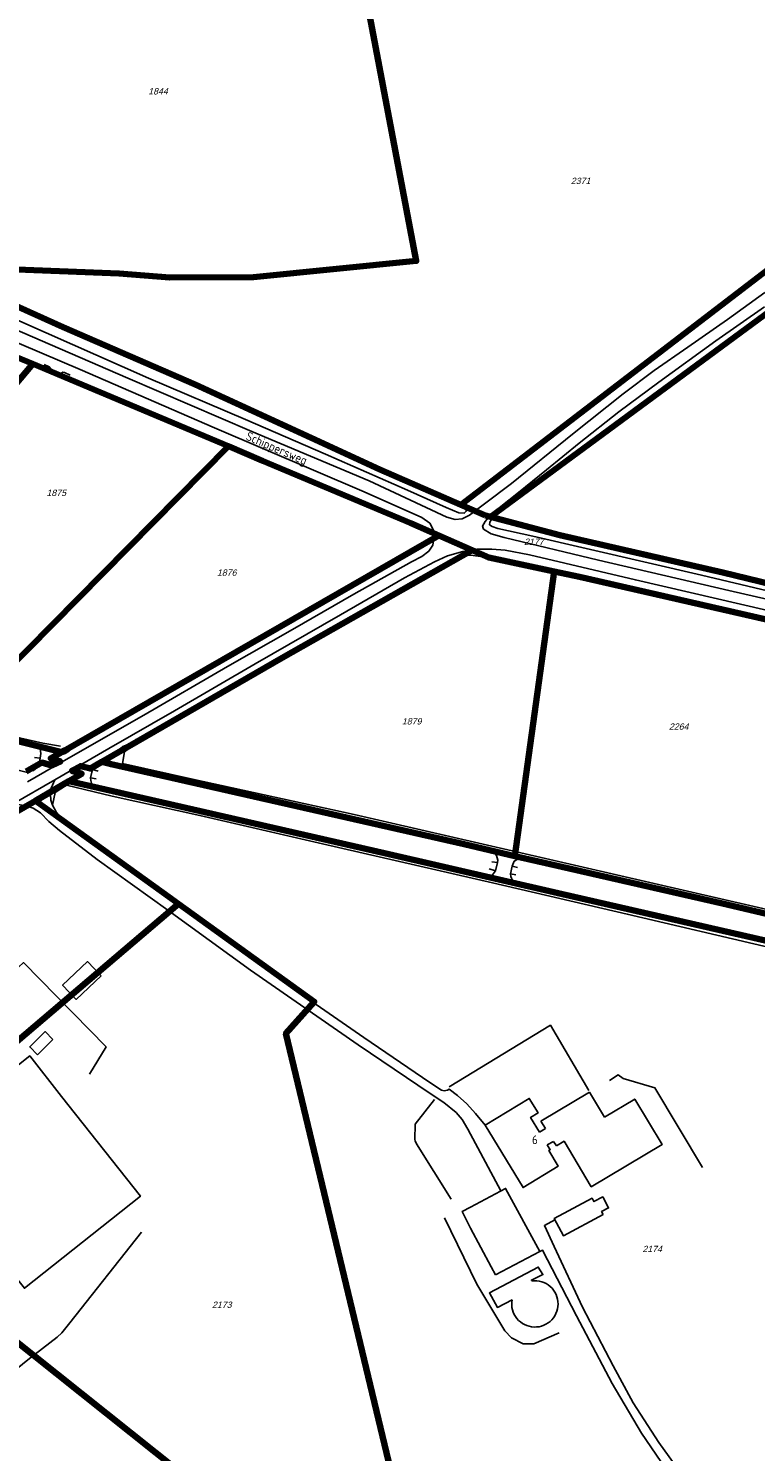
# Model space of a CAD drawing. Header units: metres. Extents: x 226218 to 240385, y 439369 to 449677.
# Tile 78 of 256: x 230494 to 230702, y 440646 to 441052. Entities that reach past the tile are written whole.
import ezdxf
from ezdxf.enums import TextEntityAlignment as Align

# ---------------------------------------------------------------- set-up
doc = ezdxf.new("R2010")
doc.units = ezdxf.units.M
doc.header["$MEASUREMENT"] = 0
for name, color, linetype in [('DAKRAND', 4, 'Continuous'), ('DAKRAND-BYG', 4, 'Continuous'), ('GB20-pand_tevens_verblijfsobject', 1, 'Continuous'), ('Goud-ontwerp', 2, 'Continuous'), ('HEG', 253, 'Continuous'), ('HOOFDGEBOUW', 4, 'Continuous'), ('HUISNUMMER', 253, 'Continuous'), ('INSTEEKSLOOT', 153, 'Continuous'), ('KANTVERH', 253, 'Continuous'), ('KUNSTWERK', 253, 'Continuous'), ('KZ01-perceelnummer', 73, 'Continuous'), ('MIDSLTGREPPEL', 253, 'Continuous'), ('OVERIGEAFSCH', 253, 'Continuous'), ('RASTER', 253, 'Continuous'), ('STRAATNAAM', 253, 'Continuous')]:
    doc.layers.add(name, color=color, linetype=linetype)
doc.layers.add('KG01-perceelgrens', color=73, linetype='Continuous', lineweight=100)
doc.styles.add('arial', font='arial.ttf')
doc.styles.get("Standard").update_dxf_attribs({"font": 'iso.shx'})

# ---------------------------------------------------------------- blocks, each defined once
blk = doc.blocks.new('Z01')
blk = doc.blocks.new('TWENTEROUTE')
at = {"layer": 'KG01-perceelgrens'}
for points in [[(230588.428, 441072.529), (230604.954, 440985.666), (230558.521, 440981.026), (230534.655, 440980.897), (230520.19, 440982.096), (230464.136, 440984.256), (230463.937, 440984.225)], [(230617.653, 440916.079), (230721.769, 440995.726), (230706.571, 441069.532)], [(230757.583, 441068.029), (230764.47, 441028.393), (230766.6, 441016.11), (230724.028, 440984.737), (230626.166, 440912.613)], [(230617.653, 440916.079), (230594.604, 440926.152), (230574.966, 440935.173), (230541.846, 440950.412), (230504.17, 440966.747), (230477.773, 440978.594), (230463.937, 440984.225)], [(230495.506, 440956.318), (230476.935, 440963.866)], [(230418.57, 440864.877), (230495.506, 440956.318)], [(230551.363, 440932.754), (230495.506, 440956.318)], [(230472.502, 440852.992), (230551.363, 440932.754)], [(230611.369, 440907.314), (230603.396, 440910.843), (230561.078, 440928.56), (230551.363, 440932.754)], [(230624.683, 440913.007), (230617.653, 440916.079)], [(230626.166, 440912.613), (230624.683, 440913.007)], [(230793.704, 440873.136), (230783.898, 440875.096), (230742.144, 440884.637), (230692.432, 440896.727), (230645.957, 440907.359), (230626.166, 440912.613)], [(230503.807, 440845.503), (230611.369, 440907.314)], [(230620.954, 440903.072), (230611.369, 440907.314)], [(230515.236, 440842.675), (230525.302, 440848.545), (230566.706, 440872.375), (230620.954, 440903.072)], [(230644.356, 440897.037), (230625.656, 440900.991), (230620.954, 440903.072)], [(230644.356, 440897.037), (230633.09, 440815.814)], [(230733.205, 440876.811), (230651.519, 440895.523), (230644.356, 440897.037)], [(230503.807, 440845.503), (230482.027, 440850.893), (230472.502, 440852.992)], [(230503.807, 440845.503), (230500.614, 440843.668), (230503.423, 440842.775), (230500.976, 440841.662), (230498.092, 440842.484), (230493.633, 440839.927)], [(230505.807, 440837.177), (230509.483, 440839.321), (230506.671, 440840.134), (230509.181, 440841.496), (230511.944, 440840.756), (230515.236, 440842.675)], [(230633.09, 440815.814), (230618.639, 440819.176), (230517.876, 440842.022), (230515.236, 440842.675)], [(230496.269, 440831.615), (230505.807, 440837.177)], [(230505.807, 440837.177), (230518.334, 440834.347), (230595.923, 440816.591), (230645.426, 440805.189), (230709.089, 440790.666)], [(230455.324, 440808.147), (230486.863, 440826.13), (230496.269, 440831.615)], [(230496.269, 440831.615), (230535.021, 440803.678)], [(230738.139, 440791.554), (230692.388, 440802.242), (230639.814, 440814.249), (230633.09, 440815.814)], [(230535.021, 440803.678), (230537.103, 440802.177)], [(230467.666, 440743.106), (230537.103, 440802.177)], [(230537.103, 440802.177), (230575.886, 440774.217), (230575.823, 440774.217), (230567.775, 440765.19), (230601.032, 440626.48)], [(230467.595, 440695.73), (230579.363, 440606.69)]]:
    blk.add_lwpolyline(points, dxfattribs=at)
at = {"layer": 'KZ01-perceelnummer'}
ref = blk.add_blockref('Z01', (230530.895, 441034.047), dxfattribs=at)
ref.add_attrib('PERCNR', ' 1844', dxfattribs={"layer": 'GB20-pand_tevens_verblijfsobject', "color": 0, "ltscale": 2, "height": 1.8, "style": 'arial', "oblique": 15}).set_placement((230530.895, 441034.047), align=Align.MIDDLE)
ref = blk.add_blockref('Z01', (230651.518, 441008.491), dxfattribs=at)
ref.add_attrib('PERCNR', ' 2371', dxfattribs={"layer": 'GB20-pand_tevens_verblijfsobject', "color": 0, "ltscale": 2, "height": 1.8, "style": 'arial', "oblique": 15}).set_placement((230651.518, 441008.491), align=Align.MIDDLE)
ref = blk.add_blockref('Z01', (230501.863, 440919.466), dxfattribs=at)
ref.add_attrib('PERCNR', ' 1875', dxfattribs={"layer": 'GB20-pand_tevens_verblijfsobject', "color": 0, "ltscale": 2, "height": 1.8, "style": 'arial', "oblique": 15}).set_placement((230501.863, 440919.466), align=Align.MIDDLE)
ref = blk.add_blockref('Z01', (230638.184, 440905.525), dxfattribs=at)
ref.add_attrib('PERCNR', ' 2177', dxfattribs={"layer": 'GB20-pand_tevens_verblijfsobject', "color": 0, "ltscale": 2, "height": 1.8, "style": 'arial', "oblique": 15}).set_placement((230638.184, 440905.525), align=Align.MIDDLE)
ref = blk.add_blockref('Z01', (230550.51, 440896.695), dxfattribs=at)
ref.add_attrib('PERCNR', ' 1876', dxfattribs={"layer": 'GB20-pand_tevens_verblijfsobject', "color": 0, "ltscale": 2, "height": 1.8, "style": 'arial', "oblique": 15}).set_placement((230550.51, 440896.695), align=Align.MIDDLE)
ref = blk.add_blockref('Z01', (230603.297, 440854.258), dxfattribs=at)
ref.add_attrib('PERCNR', ' 1879', dxfattribs={"layer": 'GB20-pand_tevens_verblijfsobject', "color": 0, "ltscale": 2, "height": 1.8, "style": 'arial', "oblique": 15}).set_placement((230603.297, 440854.258), align=Align.MIDDLE)
ref = blk.add_blockref('Z01', (230679.504, 440852.757), dxfattribs=at)
ref.add_attrib('PERCNR', ' 2264', dxfattribs={"layer": 'GB20-pand_tevens_verblijfsobject', "color": 0, "ltscale": 2, "height": 1.8, "style": 'arial', "oblique": 15}).set_placement((230679.504, 440852.757), align=Align.MIDDLE)
ref = blk.add_blockref('Z01', (230671.939, 440703.697), dxfattribs=at)
ref.add_attrib('PERCNR', ' 2174', dxfattribs={"layer": 'GB20-pand_tevens_verblijfsobject', "color": 0, "ltscale": 2, "height": 1.8, "style": 'arial', "oblique": 15}).set_placement((230671.939, 440703.697), align=Align.MIDDLE)
ref = blk.add_blockref('Z01', (230549.106, 440687.775), dxfattribs=at)
ref.add_attrib('PERCNR', ' 2173', dxfattribs={"layer": 'GB20-pand_tevens_verblijfsobject', "color": 0, "ltscale": 2, "height": 1.8, "style": 'arial', "oblique": 15}).set_placement((230549.106, 440687.775), align=Align.MIDDLE)

msp = doc.modelspace()

# ---------------------------------------------------------------- linework, layer by layer
at = {"layer": 'DAKRAND'}
for p, q in [((230658.7, 440741.31), (230654.42, 440748.48)), ((230640.14, 440737.01), (230641.86, 440738.04)), ((230640.53, 440740.18), (230641.86, 440738.04)), ((230644.13, 440734.39), (230642.35, 440733.4)), ((230644.13, 440734.39), (230644.94, 440733.09))]:
    msp.add_line(p, q, dxfattribs=at)
at = {"layer": 'DAKRAND-BYG'}
for p, q in [((230501.24, 440763.5), (230496.88, 440759.08)), ((230620.48, 440709.6), (230626.36, 440698.58)), ((230626.36, 440698.58), (230627.56, 440696.32))]:
    msp.add_line(p, q, dxfattribs=at)
for points in [[(230514.99, 440781.64), (230507.88, 440774.88), (230504, 440778.95), (230511.12, 440785.72), (230514.99, 440781.64)], [(230501.24, 440763.5), (230499.01, 440765.74), (230494.64, 440761.37), (230496.88, 440759.08)], [(230481.91, 440706.48), (230493.15, 440692.5), (230526.21, 440718.72), (230503.68, 440747.23), (230494.63, 440758.78), (230487.76, 440753.32)], [(230627.56, 440696.32), (230640.22, 440702.96), (230630.43, 440720.98), (230620.42, 440715.65)], [(230658.29, 440713.51), (230646.94, 440707.44), (230644.32, 440712.35), (230655.13, 440718.14), (230655.64, 440717.2), (230658.18, 440718.55), (230659.86, 440715.42), (230657.85, 440714.34), (230658.29, 440713.51)], [(230620.48, 440709.6), (230618.09, 440714.38), (230620.42, 440715.65)], [(230632.29, 440689.14), (230628.1, 440687.03), (230625.85, 440691.16), (230639.78, 440698.53), (230641.11, 440696.36), (230637.81, 440694.82), (230637.95, 440694.59)], [(230637.95, 440694.59), (230638.66, 440694.64), (230639.36, 440694.62), (230640.06, 440694.52), (230640.75, 440694.35), (230641.41, 440694.11), (230642.05, 440693.8), (230642.64, 440693.42), (230643.2, 440692.98), (230643.7, 440692.49), (230644.15, 440691.94), (230644.53, 440691.35), (230644.86, 440690.72), (230645.11, 440690.07), (230645.29, 440689.38), (230645.4, 440688.69), (230645.43, 440687.98), (230645.39, 440687.28), (230645.27, 440686.58), (230645.08, 440685.9)], [(230645.08, 440685.9), (230644.82, 440685.24), (230644.49, 440684.62), (230644.1, 440684.04), (230643.64, 440683.5), (230643.14, 440683.01), (230642.58, 440682.58), (230641.98, 440682.21), (230641.34, 440681.91), (230640.67, 440681.67), (230639.99, 440681.51), (230639.29, 440681.42), (230638.58, 440681.41), (230637.88, 440681.47), (230637.19, 440681.61), (230636.51, 440681.82), (230635.87, 440682.1), (230635.25, 440682.44), (230634.68, 440682.85), (230634.15, 440683.32), (230633.68, 440683.85), (230633.26, 440684.42), (230632.91, 440685.03), (230632.63, 440685.67), (230632.41, 440686.34), (230632.27, 440687.03), (230632.2, 440687.74), (230632.21, 440688.44), (230632.29, 440689.14)]]:
    msp.add_lwpolyline(points, dxfattribs=at)
at = {"layer": 'HEG'}
for points in [[(230614.39, 440750), (230643.24, 440767.55), (230654.21, 440748.94)], [(230614.92, 440717.94), (230605.04, 440733.66), (230604.68, 440734.53), (230604.55, 440734.91), (230604.65, 440739.3), (230610.18, 440746.31)]]:
    msp.add_lwpolyline(points, dxfattribs=at)
at = {"layer": 'HOOFDGEBOUW'}
msp.add_line((230640.53, 440740.18), (230654.42, 440748.48), dxfattribs=at)
for points in [[(230642.35, 440733.4), (230643.19, 440732.01), (230642.79, 440731.77), (230645.48, 440727.35), (230635.42, 440721.22), (230624.62, 440738.97), (230637.2, 440746.63), (230639.72, 440742.5), (230637.59, 440741.21), (230640.14, 440737.01)], [(230644.94, 440733.09), (230647.16, 440734.41), (230654.92, 440721.42), (230675.09, 440733.48), (230667.33, 440746.46), (230658.7, 440741.31)]]:
    msp.add_lwpolyline(points, dxfattribs=at)
at = {"layer": 'INSTEEKSLOOT'}
for points in [[(230482.94, 440976.27), (230504.17, 440966.75), (230541.85, 440950.41), (230574.97, 440935.17), (230594.6, 440926.15), (230613.31, 440917.98), (230617.86, 440916.17), (230619.2, 440915.27), (230619.23, 440914.23), (230618.66, 440913.64), (230617.07, 440913.73), (230613.52, 440915.25), (230602.5, 440920.19), (230579.02, 440930.5), (230556.24, 440940.4), (230528.57, 440952.15), (230491.81, 440968.41), (230480.69, 440973.21)], [(230498.72, 440956.04), (230500.21, 440955.43), (230500.64, 440954.87), (230500.39, 440954.45), (230499.86, 440954.33), (230499.12, 440954.53), (230497.55, 440955.21)], [(230506.2, 440953.06), (230504.59, 440953.8), (230504.09, 440953.86), (230503.68, 440953.63), (230503.77, 440952.98), (230504.53, 440952.48), (230505.82, 440951.9)], [(230604.42, 440909.77), (230605.46, 440909.37), (230606.14, 440909.25), (230606.46, 440909.4), (230606.61, 440909.8), (230605.95, 440910.33), (230604.69, 440910.89)], [(230784.73, 440872.67), (230777.41, 440874.42), (230731.69, 440885.24), (230686.35, 440895.97), (230638.2, 440907.09), (230628.22, 440909.32), (230626.58, 440909.82), (230625.9, 440910.35), (230625.91, 440911.06), (230626.45, 440911.81), (230627.69, 440911.96), (230629.74, 440911.66), (230645.96, 440907.36), (230692.43, 440896.73), (230742.14, 440884.64), (230783.9, 440875.1)], [(230603.6, 440902.3), (230605.02, 440902.97), (230605.43, 440903.37), (230605.3, 440903.74), (230604.85, 440903.98), (230604.21, 440903.68), (230602.94, 440902.8)], [(230613.4, 440899.42), (230614.89, 440900.41), (230615.65, 440900.74), (230616.22, 440900.75), (230616.42, 440900.42), (230616.18, 440900.02), (230615.53, 440899.59), (230614.13, 440898.86)], [(230497.62, 440843.76), (230497.85, 440845.09), (230497.61, 440846.42), (230496.7, 440847.37), (230494.79, 440848.1), (230488.56, 440849.66), (230472.93, 440852.61), (230449.56, 440857.93), (230422.72, 440863.92), (230387.47, 440871.68)], [(230385.25, 440864.56), (230410.79, 440858.95), (230438.95, 440852.5), (230470.27, 440845.28), (230486.09, 440841.63), (230490.96, 440840.41), (230493.67, 440839.71), (230495.74, 440840.23), (230497.14, 440841.34)], [(230505.98, 440845.82), (230504.75, 440845.09), (230504.19, 440844.92), (230503.69, 440844.98), (230503.23, 440845.32), (230503.41, 440845.88), (230503.92, 440846.45), (230505.29, 440847.02)], [(230522.72, 440846.35), (230521.65, 440845.59), (230521, 440845.35), (230520.45, 440845.39), (230520.01, 440845.75), (230520.56, 440846.53), (230521.22, 440847.12), (230522.19, 440847.48)], [(230628.13, 440813.98), (230628.23, 440814.67), (230627.87, 440815.99), (230627.16, 440816.81), (230625.77, 440817.51), (230618.64, 440819.18), (230592.73, 440824.95), (230556.63, 440833.18), (230522.77, 440840.9), (230517.88, 440842.02), (230515.95, 440842.43), (230514.06, 440842.03), (230512.54, 440840.49)], [(230512.01, 440838.15), (230512.05, 440837.4), (230512.41, 440836.26), (230513.39, 440835.47), (230518.33, 440834.35), (230534.33, 440830.66), (230565.86, 440823.54), (230597.74, 440816.17), (230623.28, 440810.28), (230625.58, 440809.92), (230626.72, 440810.44), (230627.6, 440811.6)], [(230854.45, 440762.05), (230854.55, 440762.9), (230854.37, 440763.74), (230853.7, 440764.54), (230852.46, 440765.22), (230847.01, 440766.41), (230835.74, 440768.92), (230821.33, 440772.35), (230800.41, 440777), (230776.46, 440782.6), (230758.14, 440787), (230740.62, 440791.12), (230719.56, 440795.93), (230692.39, 440802.24), (230661.97, 440808.95), (230638.4, 440814.59), (230635.43, 440815.11), (230633.94, 440814.93), (230632.92, 440814.32), (230632.29, 440812.96)], [(230631.82, 440810.73), (230631.92, 440810.01), (230632.38, 440808.82), (230633.51, 440807.94), (230636.61, 440807.24), (230651.25, 440803.84), (230698.38, 440793.07), (230738.67, 440784), (230780.5, 440774.42), (230812.42, 440767.02), (230847.77, 440758.84), (230850.71, 440758.1), (230852.44, 440758.21), (230853.37, 440758.95), (230853.95, 440759.76)]]:
    msp.add_lwpolyline(points, dxfattribs=at)
at = {"layer": 'KANTVERH'}
msp.add_line((230619.68, 440737.88), (230629.11, 440720.27), dxfattribs=at)
for points in [[(230421.31, 440995.74), (230441.45, 440987.17), (230465.68, 440976.69), (230489.7, 440966.41), (230522.66, 440952.19), (230558.06, 440936.95), (230591.5, 440922.9), (230613.64, 440912.56), (230616.05, 440911.87), (230618.05, 440912.06), (230620.15, 440913.12), (230624.4, 440916.29), (230632.15, 440922.16), (230649.54, 440936.18), (230663.97, 440947.68), (230672.86, 440954.33), (230682.46, 440961.05), (230693.82, 440968.93), (230704.48, 440976.59)], [(230469.64, 440971.44), (230509, 440954.63), (230547.34, 440938.05), (230590.13, 440919.74), (230606.52, 440912.42), (230608.87, 440910.79), (230609.91, 440908.79), (230609.96, 440906.63), (230609.65, 440904.51), (230608.52, 440902.86), (230606.57, 440901.34), (230603.56, 440899.75), (230587.16, 440890.51), (230569.67, 440880.46), (230551.13, 440869.92), (230527.23, 440856), (230506.4, 440844.09), (230494.01, 440836.96)], [(230704.35, 440972.58), (230690.47, 440962.8), (230674.18, 440951.06), (230662.74, 440942.56), (230651.41, 440933.62), (230642.13, 440926.04), (230634.15, 440919.52), (230629.12, 440915.53), (230626.08, 440912.99), (230624.61, 440911.33), (230623.9, 440909.91), (230624.19, 440909.12), (230626.29, 440907.78), (230630.04, 440906.72), (230656.97, 440900.28), (230694.18, 440891.56), (230735.34, 440882.15)], [(230358.78, 440755.65), (230372.86, 440763.5), (230388.07, 440772.17), (230402.58, 440780.12), (230418.1, 440789.46), (230441.08, 440802.76), (230462.07, 440814.8), (230489.95, 440830.7), (230501.83, 440837.55), (230517.22, 440846.53), (230535.92, 440857.29), (230558.97, 440870.62), (230583.36, 440884.63), (230601.6, 440895.2), (230610.14, 440899.77), (230613.86, 440901.5), (230618.27, 440902.74), (230622.26, 440903.41), (230626.51, 440903.41), (230630.34, 440903.1), (230637.24, 440901.79), (230667.5, 440894.61), (230713.08, 440884.11)], [(230624.62, 440738.97), (230621.91, 440742.32), (230619.35, 440745.08), (230616.68, 440747.48), (230614.39, 440749.29), (230613.83, 440749.02), (230612.96, 440748.86), (230612.13, 440748.98), (230608.81, 440751.19), (230590.02, 440764.01), (230565.3, 440781.18), (230547.38, 440794.16), (230532.24, 440805.12), (230516.82, 440816.29), (230509.23, 440821.91), (230503.95, 440826.42), (230502.23, 440828.4), (230501.1, 440830.35), (230500.64, 440831.72), (230500.53, 440833.36), (230500.77, 440835.21), (230501.83, 440837.55)], [(230489.95, 440830.7), (230491.89, 440830.46), (230493.67, 440830.13), (230495.58, 440829.48), (230497.72, 440828.14), (230500.13, 440825.64), (230503.16, 440823.07), (230513.92, 440814.81), (230534.07, 440800.4), (230557.61, 440783.21), (230588.35, 440761.92), (230608.95, 440748.09), (230612.81, 440745.53), (230616.38, 440742.63), (230618.09, 440740.61), (230619.68, 440737.88)], [(230644.51, 440711.99), (230641.51, 440710.38), (230644.32, 440704.38)], [(230640.22, 440702.96), (230640.98, 440703.36), (230650.66, 440684.57), (230660.9, 440665.3), (230669.26, 440651.08), (230676.14, 440640.91), (230683.9, 440630.3), (230690.36, 440622.16), (230697.31, 440614.24), (230699.51, 440612.11), (230700.82, 440610.06), (230701.27, 440607.9), (230701.43, 440605.84)], [(230707.41, 440611.76), (230706.24, 440611.79), (230704.5, 440612.08), (230702.38, 440613.04), (230698.48, 440616.15), (230690.17, 440626.44), (230684.23, 440634.46), (230674.23, 440648.45), (230666.9, 440659.82), (230661.19, 440670.29), (230652.42, 440687.12), (230644.32, 440704.38)]]:
    msp.add_lwpolyline(points, dxfattribs=at)
at = {"layer": 'KUNSTWERK'}
for points in [[(230495.97, 440843.97), (230497.62, 440843.76), (230497.14, 440841.34), (230495.43, 440841.97)], [(230514.19, 440840.01), (230512.54, 440840.49), (230512.01, 440838.15), (230513.63, 440837.86)], [(230626.56, 440814.19), (230628.13, 440813.98), (230627.6, 440811.6), (230625.8, 440812.14)], [(230633.89, 440812.57), (230632.29, 440812.96), (230631.82, 440810.73), (230633.41, 440810.45)]]:
    msp.add_lwpolyline(points, dxfattribs=at)
at = {"layer": 'MIDSLTGREPPEL'}
msp.add_line((230499.09, 440955.26), (230482.72, 440962.44), dxfattribs=at)
for points in [[(230605.49, 440909.85), (230594.43, 440914.56), (230577.22, 440921.92), (230556.57, 440930.42), (230531.35, 440941.56), (230504.69, 440953)], [(230504.27, 440845.74), (230512.32, 440850.39), (230528.98, 440860.05), (230547.38, 440870.67), (230570.5, 440883.8), (230595.58, 440898.24), (230604.63, 440903.15)], [(230521.19, 440846.24), (230536.27, 440854.68), (230560.86, 440869.02), (230590.23, 440885.89), (230606.78, 440895.03), (230615.59, 440900.06)], [(230473.71, 440655.56), (230494.08, 440672.03), (230502.5, 440678.56), (230503.83, 440679.79), (230506.06, 440682.57), (230526.54, 440708.45)]]:
    msp.add_lwpolyline(points, dxfattribs=at)
at = {"layer": 'OVERIGEAFSCH'}
msp.add_line((230633.58, 440817.04), (230738.16, 440792.99), dxfattribs=at)
at = {"layer": 'RASTER'}
for points in [[(230615.65, 440900.74), (230617.63, 440901.42), (230620.42, 440901.72), (230625.45, 440901.05), (230641.46, 440897.8), (230651.52, 440895.52)], [(230389.82, 440872.48), (230417.86, 440866.26), (230498.4, 440848.03), (230503.41, 440847.15)], [(230633.58, 440817.04), (230587.19, 440827.63), (230541.1, 440837.75), (230521.12, 440842.26), (230521.65, 440845.59)], [(230501.1, 440830.35), (230501.9, 440833.95), (230505.16, 440836.08), (230518.13, 440832.92), (230543.22, 440827.4), (230578.17, 440819.33), (230626.7, 440808.17), (230665.15, 440799.25), (230705.73, 440789.71), (230746.04, 440780.71), (230808.2, 440766.54), (230849.01, 440757.11), (230846.74, 440753.74)], [(230511.67, 440753.53), (230516.45, 440761.4), (230492.83, 440785.43), (230475.66, 440769.45), (230465.19, 440785.21)], [(230686.63, 440726.94), (230673.07, 440749.69), (230663.99, 440752.34), (230662.55, 440753.34), (230660.07, 440751.76)], [(230645.73, 440679.72), (230638.53, 440676.61), (230635.42, 440676.61), (230632.09, 440678.31), (230630.2, 440680.29), (230622.27, 440693.63), (230613.05, 440712.54)]]:
    msp.add_lwpolyline(points, dxfattribs=at)

# ---------------------------------------------------------------- block references
at = {"layer": 'Goud-ontwerp', "linetype": 'Continuous'}
msp.add_blockref('TWENTEROUTE', (0, 0), dxfattribs=at)

# ---------------------------------------------------------------- texts
at = {"layer": 'HUISNUMMER'}
msp.add_text('6', height=2.5, dxfattribs=at).set_placement((230638, 440733.6))
at = {"layer": 'STRAATNAAM'}
msp.add_text('Schippersweg', height=2.5, rotation=336.6134, dxfattribs=at).set_placement((230556.08, 440934.72))

doc.saveas('drawing.dxf')
